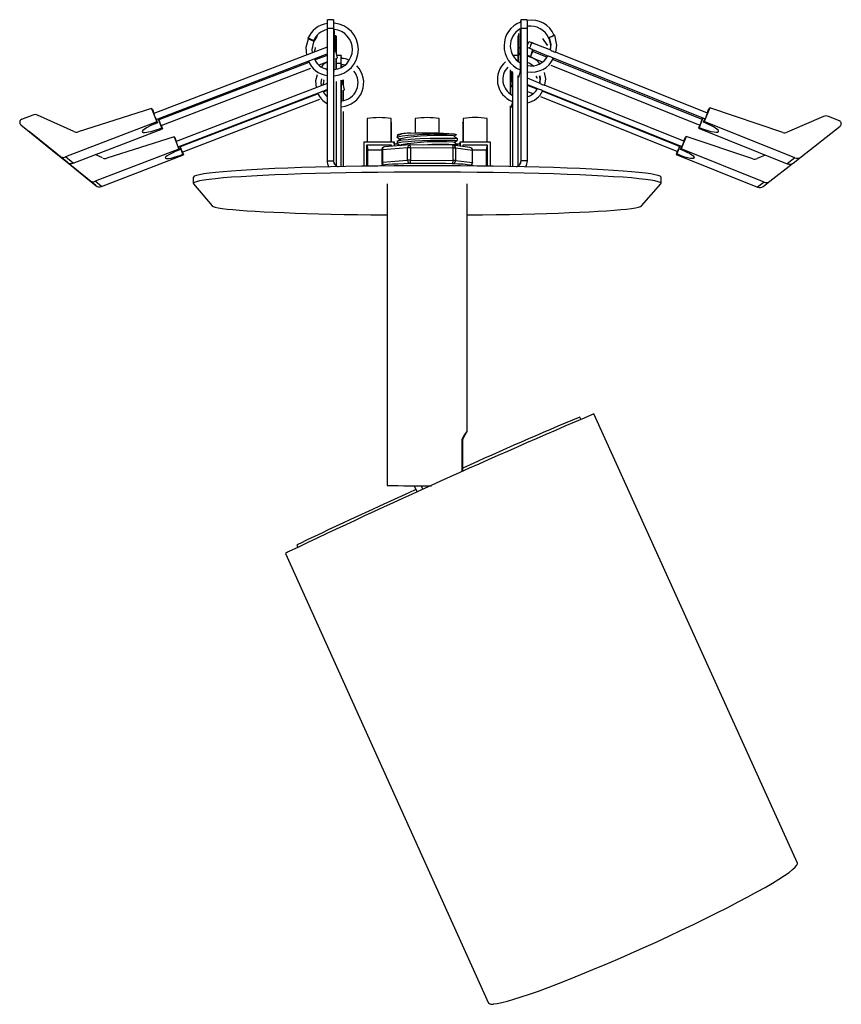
# Model space of a CAD drawing. Header units: millimetres. Extents: x 216 to 505, y -245 to 41.
# Tile 2 of 2: x 385 to 505, y -245 to -101. Entities that reach past the tile are written whole.
import ezdxf

# ---------------------------------------------------------------- set-up
doc = ezdxf.new("R2010")
doc.units = ezdxf.units.MM

msp = doc.modelspace()

# ---------------------------------------------------------------- linework, layer by layer
at = {"color": 7, "linetype": 'Continuous', "lineweight": 25}
for p, q in [((430.82, -101.22), (429.91, -101.22)), ((430.93, -101.72), (430.82, -101.22)), ((458.28, -101.23), (458.18, -101.69)), ((459.2, -101.22), (458.28, -101.22)), ((427.92, -104.45), (428.46, -103.63)), ((429.88, -102.49), (429.88, -121.88)), ((430.8, -102.49), (429.88, -102.49)), ((430.8, -102.49), (430.8, -121.88)), ((430.95, -105.2), (430.95, -102.78)), ((431.09, -103.47), (431.09, -105.57)), ((457.99, -106.1), (457.99, -103.26)), ((458.15, -102.57), (458.15, -105.45)), ((458.31, -121.88), (458.31, -102.49)), ((459.22, -102.49), (458.31, -102.49)), ((459.22, -121.88), (459.22, -102.49)), ((429.88, -105.22), (404.47, -114.98)), ((431.17, -105.77), (430.9, -105.08)), ((430.9, -108.71), (430.9, -105.25)), ((431.23, -106.06), (431.23, -104.53)), ((457.83, -104.53), (457.83, -107.33)), ((458.15, -105.45), (458.19, -105.25)), ((458.19, -105.25), (458.19, -108.71)), ((459.22, -104.95), (459.44, -104.4)), ((459.95, -105.58), (459.22, -105.29)), ((459.44, -104.4), (460.29, -104.74)), ((460.29, -104.74), (459.87, -104.57)), ((462.65, -105.69), (460.29, -104.74)), ((460.29, -104.74), (460.29, -104.74)), ((460.29, -104.74), (460.29, -104.74)), ((461.44, -103.96), (462.09, -104.91)), ((404.8, -115.83), (429.88, -106.2)), ((428.04, -105.93), (428.17, -105.37)), ((429.88, -106.44), (428.1, -107.12)), ((430.9, -105.88), (431.17, -105.77)), ((431.4, -106.82), (431.17, -105.77)), ((431.91, -106.47), (431.32, -106.47)), ((432, -106.89), (431.91, -106.47)), ((457.83, -106.47), (457.09, -106.47)), ((457.94, -106.3), (457.99, -106.1)), ((457.94, -107.4), (457.94, -106.3)), ((457.94, -106.3), (458.19, -106.3)), ((457.99, -106.1), (458.19, -106.1)), ((458.15, -105.45), (458.19, -105.45)), ((459.67, -106.63), (459.22, -106.45)), ((459.23, -106.52), (459.23, -106.53)), ((459.23, -106.53), (461.39, -107.39)), ((459.53, -105.41), (459.95, -105.58)), ((459.95, -105.58), (459.67, -106.63)), ((460, -105.8), (459.67, -106.63)), ((459.95, -105.58), (459.95, -105.58)), ((459.95, -105.59), (462.33, -106.54)), ((459.95, -105.59), (459.95, -105.59)), ((462.09, -106.71), (459.97, -105.86)), ((460.05, -105.63), (460, -105.8)), ((485.62, -114.9), (463.35, -105.97)), ((427.19, -107.47), (405.22, -115.9)), ((428.7, -107.85), (429.88, -107.39)), ((431.14, -106.92), (431.4, -106.82)), ((431.14, -106.91), (431.14, -108.47)), ((431.23, -108.45), (431.23, -106.88)), ((431.89, -107.65), (431.89, -108.21)), ((432.02, -108.14), (432.02, -107.86)), ((462.66, -107.9), (484.5, -116.66)), ((463.01, -106.81), (485.27, -115.75)), ((484.83, -115.83), (463.07, -107.1)), ((405.54, -116.74), (427.47, -108.32)), ((429.71, -108.53), (429.88, -108.39)), ((430.92, -108.76), (430.9, -108.71)), ((456.72, -109.36), (456.72, -112.07)), ((456.85, -110.86), (456.85, -108.7)), ((456.98, -108.83), (456.98, -110.31)), ((457.11, -122.74), (457.11, -108.97)), ((457.83, -109.37), (457.83, -122.68)), ((458.19, -108.71), (457.94, -109.69)), ((457.94, -109.69), (457.94, -109.43)), ((460.45, -109.51), (460.61, -109.75)), ((429.88, -110.56), (407.73, -119.06)), ((429.31, -110.78), (429.45, -110.17)), ((431.23, -122.65), (431.23, -110.28)), ((431.89, -110.1), (431.89, -122.74)), ((431.98, -113.31), (431.98, -110.14)), ((431.98, -110.71), (432.22, -110.62)), ((432.22, -110.62), (432.01, -110.07)), ((432.02, -110.08), (432.02, -110.07)), ((432.14, -110.04), (432.14, -110.4)), ((432.42, -111.5), (432.22, -110.62)), ((432.26, -110.77), (432.26, -110.01)), ((456.81, -111.02), (456.85, -110.86)), ((456.81, -112.12), (456.81, -111.02)), ((456.81, -111.02), (457.02, -111.02)), ((456.85, -110.86), (457.02, -110.86)), ((456.98, -110.31), (457.02, -110.14)), ((456.98, -110.31), (457.02, -110.31)), ((457.02, -110.14), (457.02, -113.31)), ((461.1, -110.55), (459.22, -109.79)), ((459.22, -110.69), (460.81, -111.33)), ((460.64, -111.41), (459.22, -110.84)), ((482.17, -119), (461.75, -110.8)), ((408.04, -119.85), (429.88, -111.46)), ((428.55, -112.1), (408.36, -119.85)), ((429.88, -111.59), (429.37, -111.78)), ((432.17, -111.58), (432.17, -113.09)), ((432.18, -111.59), (432.42, -111.5)), ((432.26, -113.07), (432.26, -111.56)), ((459.22, -111.72), (460.02, -112.05)), ((461.14, -112.49), (481.21, -120.55)), ((461.43, -111.58), (481.86, -119.78)), ((481.51, -119.78), (461.52, -111.76)), ((408.65, -120.62), (428.81, -112.88)), ((431.99, -113.36), (431.98, -113.31)), ((456.72, -113.86), (456.72, -122.73)), ((457.02, -113.31), (456.81, -114.14)), ((456.81, -114.14), (456.81, -113.91)), ((386.73, -115.19), (385.11, -115.82)), ((392.75, -117.6), (387.44, -115.21)), ((404.16, -114.21), (393.4, -117.64)), ((404.16, -114.21), (404.92, -116.2)), ((404.16, -114.21), (404.27, -114.35)), ((404.27, -114.35), (404.5, -114.96)), ((432.26, -122.73), (432.26, -114.68)), ((485.94, -114.15), (485.15, -116.12)), ((485.59, -114.89), (485.83, -114.28)), ((485.83, -114.28), (485.94, -114.15)), ((496.64, -117.73), (485.94, -114.15)), ((502.63, -115.4), (497.29, -117.7)), ((504.94, -116.04), (503.33, -115.39)), ((384.99, -116.6), (386.22, -117.6)), ((384.99, -116.6), (390.65, -121.19)), ((404.92, -116.2), (391.55, -121.33)), ((404.83, -115.82), (405.03, -116.33)), ((405.03, -116.33), (404.92, -116.2)), ((405.64, -117.08), (405.11, -115.71)), ((405.16, -115.69), (405.24, -115.9)), ((405.56, -116.73), (405.74, -117.21)), ((435.74, -115.71), (435.74, -119.09)), ((439.25, -119.09), (439.25, -115.71)), ((439.25, -116.24), (439.31, -116.26)), ((439.31, -119.09), (439.31, -116.26)), ((442.77, -115.71), (442.77, -117.85)), ((446.29, -117.85), (446.29, -115.71)), ((449.74, -116.26), (449.74, -119.09)), ((449.8, -115.71), (449.8, -119.09)), ((453.32, -119.09), (453.32, -115.71)), ((484.48, -116.66), (484.29, -117.13)), ((484.95, -115.62), (484.4, -117)), ((484.9, -115.6), (484.81, -115.83)), ((485.04, -116.25), (485.25, -115.74)), ((485.15, -116.12), (485.04, -116.25)), ((498.43, -121.45), (485.15, -116.12)), ((499.33, -121.32), (505.06, -116.82)), ((391.77, -122.09), (386.22, -117.6)), ((392.65, -122.23), (405.74, -117.21)), ((405.74, -117.21), (405.64, -117.08)), ((440.13, -118.22), (440.13, -118.46)), ((440.34, -118.02), (440.16, -118.17)), ((484.4, -117), (484.29, -117.13)), ((484.29, -117.13), (497.29, -122.35)), ((407.45, -118.37), (397.58, -121.51)), ((407.45, -118.37), (408.15, -120.19)), ((407.45, -118.37), (407.54, -118.48)), ((407.54, -118.48), (407.76, -119.06)), ((408.33, -119.73), (408.38, -119.84)), ((435.27, -119.09), (435.27, -122.68)), ((435.27, -119.09), (439.68, -119.09)), ((435.71, -122.68), (435.71, -119.53)), ((435.71, -119.53), (439.24, -119.53)), ((435.71, -119.53), (435.85, -120.3)), ((442, -119.57), (438.3, -119.85)), ((439.24, -119.53), (439.24, -119.77)), ((439.68, -119.09), (439.68, -119.74)), ((439.71, -119.41), (439.68, -119.09)), ((439.71, -119.41), (439.71, -119.74)), ((439.71, -119.41), (440.18, -119.41)), ((440.13, -119.12), (440.13, -119.36)), ((440.23, -118.54), (440.19, -118.53)), ((440.24, -119.44), (440.19, -119.43)), ((440.69, -119.55), (440.53, -119.68)), ((448.28, -119.6), (442.03, -119.57)), ((450.8, -119.93), (448.33, -119.61)), ((448.76, -119.41), (449.34, -119.41)), ((448.96, -118.91), (448.96, -118.67)), ((448.96, -119.69), (448.96, -119.57)), ((449.34, -119.41), (449.38, -119.09)), ((449.34, -119.41), (449.34, -119.74)), ((449.38, -119.09), (449.38, -119.74)), ((449.38, -119.09), (453.79, -119.09)), ((449.82, -119.53), (453.35, -119.53)), ((449.82, -119.8), (449.82, -119.53)), ((453.35, -119.53), (453.19, -120.3)), ((453.35, -119.53), (453.35, -122.68)), ((453.79, -119.09), (453.79, -122.68)), ((481.59, -119.67), (481.11, -120.87)), ((481.55, -119.65), (481.5, -119.78)), ((482.47, -118.31), (481.75, -120.12)), ((482.15, -118.99), (482.38, -118.42)), ((482.38, -118.42), (482.47, -118.31)), ((492.28, -121.6), (482.47, -118.31)), ((389.86, -120.55), (389.83, -120.52)), ((389.86, -120.55), (395.05, -124.77)), ((389.86, -120.55), (390.9, -121.4)), ((408.15, -120.19), (395.88, -124.9)), ((396.98, -121.48), (395.89, -120.99)), ((396.81, -125.66), (408.84, -121.04)), ((408.06, -119.84), (408.24, -120.3)), ((408.24, -120.3), (408.15, -120.19)), ((408.75, -120.94), (408.29, -119.75)), ((408.67, -120.61), (408.84, -121.04)), ((408.84, -121.04), (408.75, -120.94)), ((435.85, -120.3), (437.88, -120.3)), ((435.85, -122.67), (435.85, -120.3)), ((437.88, -120.3), (437.88, -122.1)), ((441.66, -120.01), (437.97, -120.28)), ((437.97, -120.28), (437.97, -122.09)), ((441.66, -121.82), (441.66, -120.01)), ((442.08, -120), (442.08, -121.81)), ((448.33, -120.03), (442.08, -120)), ((448.33, -121.85), (448.33, -120.03)), ((448.69, -120.05), (448.69, -121.86)), ((451.16, -120.36), (448.69, -120.05)), ((451.16, -122.16), (451.16, -120.36)), ((451.19, -120.3), (453.19, -120.3)), ((451.2, -122.17), (451.2, -120.37)), ((453.19, -120.3), (453.19, -122.67)), ((481.19, -120.54), (481.02, -120.97)), ((481.11, -120.87), (481.02, -120.97)), ((481.02, -120.97), (492.97, -125.77)), ((481.65, -120.23), (481.84, -119.77)), ((481.75, -120.12), (481.65, -120.23)), ((493.93, -125.01), (481.75, -120.12)), ((494.07, -121.06), (492.88, -121.57)), ((390.65, -121.19), (391.77, -122.09)), ((396, -125.53), (390.9, -121.4)), ((392.65, -122.23), (391.55, -121.33)), ((429.88, -121.88), (430.8, -121.88)), ((429.98, -122.45), (430.09, -122.78)), ((437.78, -122.59), (437.78, -122.65)), ((437.97, -122.09), (441.66, -121.82)), ((442.08, -121.81), (448.33, -121.85)), ((448.69, -121.86), (451.16, -122.16)), ((451.31, -122.65), (451.31, -122.59)), ((459.22, -121.88), (458.31, -121.88)), ((459.01, -122.78), (459.11, -122.5)), ((494.75, -124.89), (498.02, -122.32)), ((498.43, -121.45), (497.29, -122.35)), ((498.17, -122.22), (499.33, -121.32)), ((395.05, -124.77), (396, -125.53)), ((396.81, -125.66), (395.88, -124.9)), ((410.26, -124.32), (410.26, -125.22)), ((410.29, -125.29), (413.04, -128.5)), ((438.68, -125.29), (438.68, -169.47)), ((450.4, -161.54), (450.4, -125.29)), ((475.95, -128.5), (478.8, -125.29)), ((478.83, -125.22), (478.83, -124.32)), ((493.93, -125.01), (492.97, -125.77)), ((493.78, -125.65), (494.75, -124.89)), ((467.05, -159.75), (466.91, -159.44)), ((498.79, -224.82), (468.96, -158.99)), ((449.6, -162.73), (449.6, -167.49)), ((449.6, -162.74), (449.78, -162.74)), ((449.78, -167.41), (449.78, -162.74)), ((442.65, -169.5), (443.07, -170.45)), ((443.67, -169.5), (443.92, -170.06)), ((425.43, -178.22), (425.57, -178.53)), ((423.78, -179.44), (453.54, -245.3))]:
    msp.add_line(p, q, dxfattribs=at)
at = {"color": 8, "linetype": 'Continuous', "lineweight": 25}
for p, q in [((431.89, -107.65), (431.23, -107.65)), ((430.96, -122.39), (430.8, -121.88)), ((458.12, -122.43), (458.31, -121.88))]:
    msp.add_line(p, q, dxfattribs=at)
at = {"color": 7, "linetype": 'Continuous', "lineweight": 25, "flags": 128}
for points in [[(462.41, -103.84), (462.44, -103.82), (462.52, -103.78), (462.65, -103.72), (462.81, -103.66), (462.97, -103.59), (463.11, -103.53), (463.21, -103.49), (463.25, -103.48), (463.23, -103.49), (463.15, -103.53), (463.02, -103.59), (462.86, -103.66), (462.7, -103.73), (462.55, -103.78), (462.46, -103.82), (462.41, -103.84)], [(462.41, -103.84), (462.64, -104.8), (462.57, -105.66)], [(463.39, -105.98), (463.56, -104.97), (463.25, -103.48)], [(427.09, -104.07), (426.77, -105.31), (426.84, -106.39)], [(427.05, -103.94), (427.09, -103.93), (427.18, -103.94), (427.31, -103.99), (427.47, -104.06), (427.63, -104.13), (427.77, -104.21), (427.85, -104.27), (427.88, -104.31), (427.85, -104.32), (427.76, -104.3), (427.62, -104.26), (427.46, -104.19), (427.3, -104.12), (427.17, -104.04), (427.08, -103.98), (427.05, -103.94)], [(427.73, -106.05), (427.66, -105.56), (427.92, -104.45)], [(428.17, -105.37), (428.17, -105.37), (428.14, -105.33), (428.08, -105.29)], [(462.37, -103.97), (462.6, -104.94), (462.54, -105.65)], [(459.26, -106.47), (459.25, -106.48), (459.23, -106.52)], [(429.88, -107.39), (429.25, -107.81), (429.04, -108.1)], [(432.02, -107.75), (432.52, -107.82), (432.6, -107.86)], [(459.22, -107.47), (459.48, -107.54), (460.22, -108.05)], [(428.41, -109.31), (428.18, -110.19), (428.25, -111.19)], [(460.96, -109.43), (461.06, -109.84), (461.01, -110.51)], [(461.02, -109.41), (461.1, -109.73), (461.03, -110.52)], [(461.78, -110.82), (461.94, -109.89), (461.75, -108.97)], [(429.07, -110.84), (429, -110.42), (429.12, -109.89)], [(429.45, -110.17), (429.45, -110.17), (429.42, -110.14), (429.36, -110.09)], [(429.88, -112.45), (429.53, -112.08), (429.32, -111.68)], [(405.03, -116.33), (404.68, -116.46), (404.37, -116.59), (403.95, -116.78), (403.42, -117.06), (403.07, -117.29), (402.87, -117.46), (402.79, -117.59), (402.8, -117.68), (402.91, -117.73), (403.12, -117.75), (403.44, -117.72), (403.72, -117.67), (404.08, -117.59), (404.4, -117.51), (404.98, -117.33), (405.32, -117.21), (405.64, -117.08)], [(449.74, -116.26), (449.76, -116.25), (449.8, -116.23)], [(484.4, -117), (484.74, -117.14), (485.05, -117.26), (485.5, -117.41), (486.11, -117.58), (486.58, -117.67), (486.9, -117.71), (487.11, -117.69), (487.23, -117.64), (487.25, -117.55), (487.17, -117.42), (486.98, -117.24), (486.78, -117.1), (486.49, -116.92), (486.22, -116.78), (485.69, -116.52), (485.36, -116.38), (485.04, -116.25)], [(440.16, -118.46), (440.15, -118.42), (440.41, -118.32), (440.94, -118.23), (441.74, -118.14), (442.75, -118.07), (443.84, -118.01), (444.98, -117.97), (446.12, -117.95), (447.16, -117.94), (447.98, -117.95), (448.52, -117.97)], [(448.43, -118.25), (448.69, -118.13), (448.75, -118.11)], [(448.96, -118.67), (448.69, -118.46), (448.43, -118.25)], [(448.52, -117.97), (448.63, -117.99), (448.82, -118.07), (448.74, -118.09)], [(448.92, -118.67), (448.91, -118.66), (448.58, -118.63), (447.98, -118.61), (447.16, -118.6), (446.12, -118.61), (444.98, -118.64), (443.48, -118.69), (442.07, -118.77), (441.74, -118.8), (440.94, -118.89), (440.41, -118.98), (440.15, -119.08), (440.16, -119.12)], [(440.68, -118.66), (440.42, -118.87), (440.15, -119.08)], [(440.16, -119.36), (440.15, -119.32), (440.41, -119.23), (440.94, -119.13), (441.74, -119.05), (442.75, -118.97), (443.84, -118.92), (444.98, -118.88), (446.12, -118.86), (447.16, -118.85), (447.98, -118.86), (448.58, -118.87), (448.91, -118.9), (448.92, -118.91)], [(440.21, -118.54), (440.48, -118.66), (440.61, -118.72)], [(440.22, -119.44), (440.48, -119.56), (440.61, -119.62)], [(448.43, -119.15), (448.69, -119.04), (448.95, -118.92)], [(448.96, -119.57), (448.7, -119.36), (448.43, -119.15)], [(408.24, -120.3), (407.92, -120.42), (407.63, -120.54), (407.25, -120.71), (406.76, -120.96), (406.43, -121.17), (406.24, -121.32), (406.16, -121.43), (406.17, -121.51), (406.27, -121.56), (406.45, -121.57), (406.74, -121.54), (407, -121.49), (407.33, -121.41), (407.61, -121.33), (408.14, -121.16), (408.46, -121.05), (408.75, -120.94)], [(481.11, -120.87), (481.42, -120.99), (481.71, -121.1), (482.12, -121.24), (482.68, -121.4), (483.11, -121.49), (483.4, -121.53), (483.58, -121.52), (483.68, -121.47), (483.7, -121.4), (483.62, -121.28), (483.44, -121.13), (483.25, -121), (482.98, -120.84), (482.74, -120.71), (482.25, -120.48), (481.95, -120.35), (481.65, -120.23)], [(478.83, -124.32), (478.82, -124.28), (478.68, -124.16), (478.38, -124.04), (477.92, -123.93), (477.3, -123.81), (476.52, -123.7), (475.58, -123.59), (474.49, -123.49), (473.25, -123.39), (471.86, -123.29), (470.34, -123.2), (468.69, -123.11), (466.92, -123.03), (465.03, -122.95), (463.03, -122.89), (460.94, -122.83), (458.77, -122.77), (456.52, -122.73), (454.21, -122.69), (451.84, -122.66), (449.44, -122.64), (447.01, -122.62), (444.57, -122.62), (442.13, -122.62), (439.7, -122.64), (437.3, -122.66), (434.93, -122.69), (432.62, -122.73), (430.37, -122.77), (428.19, -122.83), (426.1, -122.89), (424.1, -122.95), (422.21, -123.03), (420.43, -123.11), (418.78, -123.2), (417.26, -123.29), (415.87, -123.39), (414.63, -123.49), (413.53, -123.59), (412.59, -123.7), (411.81, -123.81), (411.18, -123.93), (410.72, -124.04), (410.41, -124.16), (410.27, -124.28), (410.26, -124.32)], [(437.78, -122.59), (437.81, -122.55), (437.99, -122.5), (438.33, -122.45), (438.82, -122.4), (439.46, -122.35), (440.22, -122.32), (441.1, -122.28), (442.06, -122.26), (443.08, -122.24), (444.14, -122.24), (445.21, -122.24), (446.26, -122.25), (447.27, -122.26), (448.21, -122.29), (449.06, -122.32), (449.8, -122.36), (450.4, -122.41), (450.86, -122.46), (451.16, -122.51), (451.3, -122.57), (451.31, -122.59)], [(478.8, -125.29), (478.82, -125.18), (478.68, -125.07), (478.38, -124.95), (477.92, -124.84), (477.3, -124.73), (476.52, -124.62), (475.58, -124.51), (474.49, -124.41), (473.25, -124.31), (471.86, -124.22), (470.34, -124.13), (468.69, -124.04), (466.92, -123.96), (465.03, -123.89), (463.03, -123.82), (460.94, -123.76), (458.77, -123.71), (456.52, -123.66), (454.21, -123.63), (451.84, -123.6), (449.44, -123.58), (447.01, -123.56), (444.57, -123.56), (442.13, -123.56), (439.7, -123.58), (437.3, -123.6), (434.93, -123.63), (432.62, -123.66), (430.37, -123.71), (428.19, -123.76), (426.1, -123.82), (424.1, -123.89), (422.21, -123.96), (420.43, -124.04), (418.78, -124.13), (417.26, -124.22), (415.87, -124.31), (414.63, -124.41), (413.53, -124.51), (412.59, -124.62), (411.81, -124.73), (411.18, -124.84), (410.72, -124.95), (410.41, -125.07), (410.27, -125.18), (410.29, -125.29)], [(413.04, -128.5), (413.19, -128.6), (413.49, -128.69), (413.93, -128.78), (414.51, -128.87), (415.23, -128.96), (416.08, -129.05), (417.05, -129.13), (418.14, -129.21), (419.35, -129.29), (420.67, -129.36), (422.09, -129.43), (423.6, -129.49), (425.21, -129.55), (426.9, -129.61), (428.66, -129.66), (430.49, -129.7), (432.38, -129.74), (434.31, -129.77), (436.29, -129.8), (438.31, -129.82), (438.68, -129.82)], [(450.4, -129.82), (450.64, -129.82), (452.65, -129.8), (454.64, -129.77), (456.58, -129.74), (458.46, -129.7), (460.3, -129.66), (462.06, -129.61), (463.75, -129.55), (465.36, -129.49), (466.87, -129.43), (468.3, -129.36), (469.62, -129.29), (470.83, -129.21), (471.92, -129.13), (472.9, -129.05), (473.75, -128.96), (474.46, -128.87), (475.05, -128.78), (475.49, -128.69), (475.79, -128.6), (475.95, -128.5)], [(449.78, -162.74), (450.17, -161.97), (450.39, -161.54), (450.38, -161.54)], [(454.26, -245.44), (454.8, -245.37), (455.47, -245.23), (456.29, -245.02), (457.24, -244.75), (458.32, -244.41), (459.52, -244), (460.84, -243.54), (462.27, -243.01), (463.79, -242.43), (465.39, -241.8), (467.08, -241.13), (468.82, -240.41), (470.62, -239.65), (472.46, -238.86), (474.33, -238.05), (476.2, -237.21), (478.08, -236.36), (479.95, -235.5), (481.78, -234.64), (483.58, -233.78), (485.33, -232.93), (487.01, -232.09), (488.62, -231.28), (490.13, -230.49), (491.55, -229.74), (492.87, -229.02), (494.07, -228.35), (495.14, -227.72), (496.09, -227.14), (496.9, -226.62), (497.57, -226.15), (498.1, -225.74), (498.48, -225.4), (498.72, -225.12), (498.8, -224.91), (498.79, -224.82)]]:
    msp.add_lwpolyline(points, dxfattribs=at)
at = {"color": 8, "linetype": 'Continuous', "lineweight": 25, "flags": 128}
for points in [[(451.16, -120.36), (451.18, -120.37), (451.19, -120.37), (451.2, -120.37), (451.2, -120.37)], [(451.16, -122.16), (451.18, -122.17), (451.19, -122.17), (451.2, -122.17), (451.2, -122.17)]]:
    msp.add_lwpolyline(points, dxfattribs=at)
at = {"color": 7, "linetype": 'Continuous', "lineweight": 25}
for centre, radius, start, end in [((430.39, -105.36), 3.62, 97.8708, 156.9004), ((446.84, -102.15), 16.96, 176.8601, 181.159), ((446.39, -102.13), 15.59, 176.6625, 181.3229), ((430.59, -105.58), 3.88, 274.9215, 85.0595), ((459.56, -105.07), 3.76, 111.149, 247.8461), ((444.05, -102.13), 14.27, 358.554, 3.6486), ((443.63, -102.15), 15.6, 358.7402, 3.4135), ((459.83, -104.85), 3.57, 21.8592, 99.9678), ((459.65, -105.11), 2.96, 22.7162, 98.2277), ((430.42, -105.36), 2.75, 101.2353, 157.5386), ((430.63, -105.58), 2.95, 275.4196, 83.7237), ((359.94, -104.49), 71.3, 359.9678, 0.7035), ((459.59, -105.05), 2.87, 120.1415, 240.7101), ((522.19, -104.49), 64.36, 179.1944, 180.0383), ((481.06, -113.56), 23.02, 157.0099, 159.2591), ((460.29, -104.74), 0.000464, 109.0079, 160.7112), ((461.98, -104.42), 0.501, 281.8956, 297.3321), ((447.91, -107.32), 16.02, 176.9887, 181.1767), ((459.79, -105.26), 2.74, 257.9838, 333.0231), ((458.77, -109.32), 2.78, 36.8479, 79.5111), ((460.06, -105.62), 0.118, 160.1848, 163.6064), ((481.77, -59.05), 51.31, 247.7329, 248.5472), ((463.92, -103.53), 2.5, 239.4917, 256.741), ((430.19, -106.14), 3.26, 200.1211, 264.6071), ((430.32, -105.99), 2.51, 200.6359, 259.9738), ((432.05, -109.12), 2.23, 60.5466, 91.3577), ((431.7, -110.45), 3.54, 274.8063, 43.9863), ((458.24, -110), 3.42, 130.2615, 249.0498), ((458.16, -109.98), 2.55, 135.2478, 243.3839), ((459.87, -105.44), 3.47, 259.469, 336.3127), ((431.71, -110.44), 2.7, 275.6928, 38.8109), ((522.61, -109.32), 65.9, 179.336, 180.0296), ((460.55, -109.4), 0.356, 279.6454, 297.823), ((462.24, -108.63), 2.23, 239.213, 257.1029), ((431.21, -110.92), 2.89, 201.5677, 242.7313), ((458.6, -110.17), 2.4, 285.0871, 332.0901), ((458.7, -110.43), 3.01, 280.0057, 337.1167), ((464.37, -103.36), 8.72, 245.9559, 250.3264), ((387.06, -116.04), 0.912, 65.8001, 110.9998), ((410.84, -113.01), 6.66, 197.1707, 205.028), ((479.49, -112.92), 6.44, 333.966, 342.0883), ((502.99, -116.23), 0.911, 68.1345, 113.3341), ((385.28, -116.24), 0.456, 110.9998, 230.9421), ((411.58, -113.93), 6.66, 197.2387, 204.9526), ((437.49, -126.27), 10.7, 80.5331, 99.4469), ((444.53, -126.3), 10.73, 80.5761, 99.4339), ((451.57, -126.33), 10.77, 80.619, 99.421), ((478.71, -113.85), 6.44, 334.0449, 342.0172), ((504.77, -116.46), 0.455, 308.1922, 68.1345), ((393.12, -116.77), 0.912, 245.8001, 287.6585), ((441.75, -121.49), 3.64, 84.8786, 115.8623), ((441.79, -123.32), 5.46, 86.9659, 105.1031), ((446.28, -150.94), 32.77, 86.295, 99.8314), ((444.46, -172.43), 54.61, 85.7311, 92.4992), ((496.93, -116.87), 0.911, 251.4758, 293.3341), ((414.07, -117.07), 6.64, 197.471, 204.6963), ((446.3, -152.72), 33.63, 86.4237, 99.5773), ((442.03, -120.02), 0.453, 89.6436, 94.3208), ((446.5, -159.99), 40.49, 86.5645, 93.5445), ((448.28, -120.06), 0.453, 82.6771, 89.6437), ((476.07, -116.99), 6.43, 334.3137, 341.7743), ((414.69, -117.85), 6.64, 197.5288, 204.6327), ((438.33, -120.3), 0.451, 94.358, 180.0417), ((442.01, -125.77), 5.78, 89.3154, 93.4401), ((448.36, -123.84), 3.8, 84.9285, 90.4152), ((450.75, -120.37), 0.451, 359.9606, 82.6418), ((475.41, -117.77), 6.43, 334.3802, 341.714), ((391.22, -120.48), 0.912, 230.9421, 290.9998), ((392.33, -121.4), 0.893, 230.9421, 290.9998), ((397.33, -120.72), 0.836, 245.8001, 287.6585), ((431.72, -121.88), 1.83, 180, 210.225), ((431.72, -121.88), 0.917, 180, 256.5722), ((438.33, -122.1), 0.452, 179.9875, 241.2183), ((442.01, -127.83), 6.02, 89.3433, 93.2998), ((442.1, -121.86), 0.436, 175.1131, 260.9485), ((440.79, -121.92), 1.29, 343.38, 4.7842), ((447.12, -121.96), 1.21, 342.2483, 5.0891), ((448.36, -125.81), 3.96, 85.135, 90.3987), ((450.74, -122.17), 0.451, 314.4324, 0.0047), ((457.39, -121.88), 0.917, 284.6857, 0), ((457.39, -121.88), 1.83, 329.8396, 0), ((492.55, -120.81), 0.835, 251.4758, 293.3341), ((497.62, -121.52), 0.892, 248.1345, 308.1922), ((498.77, -120.6), 0.911, 248.1345, 308.1922), ((395.58, -124.12), 0.836, 230.9421, 290.9998), ((494.24, -124.23), 0.835, 248.1345, 308.1922), ((396.51, -124.89), 0.82, 230.9421, 290.9998), ((493.27, -125), 0.819, 248.1345, 308.1922), ((922.84, -1224.14), 1157.83, 113.08016, 115.50521), ((630.63, -556.57), 429.55, 112.4056, 114.8997), ((453.56, -164.46), 4.32, 137.5752, 156.4175), ((758.81, -872.86), 770.54, 114.20392, 115.59664), ((443.33, 83.99), 253.5, 268.9507, 270.4153), ((426.7, -179.9), 2.11, 112.0295, 127.1848), ((425.16, -181.29), 2.31, 112.0019, 126.7738), ((454.02, -244.78), 0.703, 227.1193, 289.71)]:
    msp.add_arc(centre, radius, start, end, dxfattribs=at)
at = {"color": 8, "linetype": 'Continuous', "lineweight": 25}
for centre, radius, start, end in [((442.07, -119.97), 0.405, 100.115, 185.6385), ((441.11, -119.88), 0.975, 353.3962, 19.0211), ((447.42, -119.92), 0.916, 352.9861, 20.2967), ((448.27, -120.03), 0.428, 357.6069, 80.7119), ((437.96, -120.5), 0.215, 87.8254, 111.2285), ((438.37, -120.24), 0.403, 100.015, 185.564), ((450.73, -120.35), 0.426, 357.6409, 80.7447), ((437.96, -122.31), 0.223, 87.8806, 110.4088), ((438.46, -122.1), 0.491, 178.2326, 231.7071), ((448.23, -121.87), 0.463, 289.2724, 1.0966), ((450.68, -122.17), 0.478, 317.6831, 0.3718)]:
    msp.add_arc(centre, radius, start, end, dxfattribs=at)

doc.saveas('drawing.dxf')
